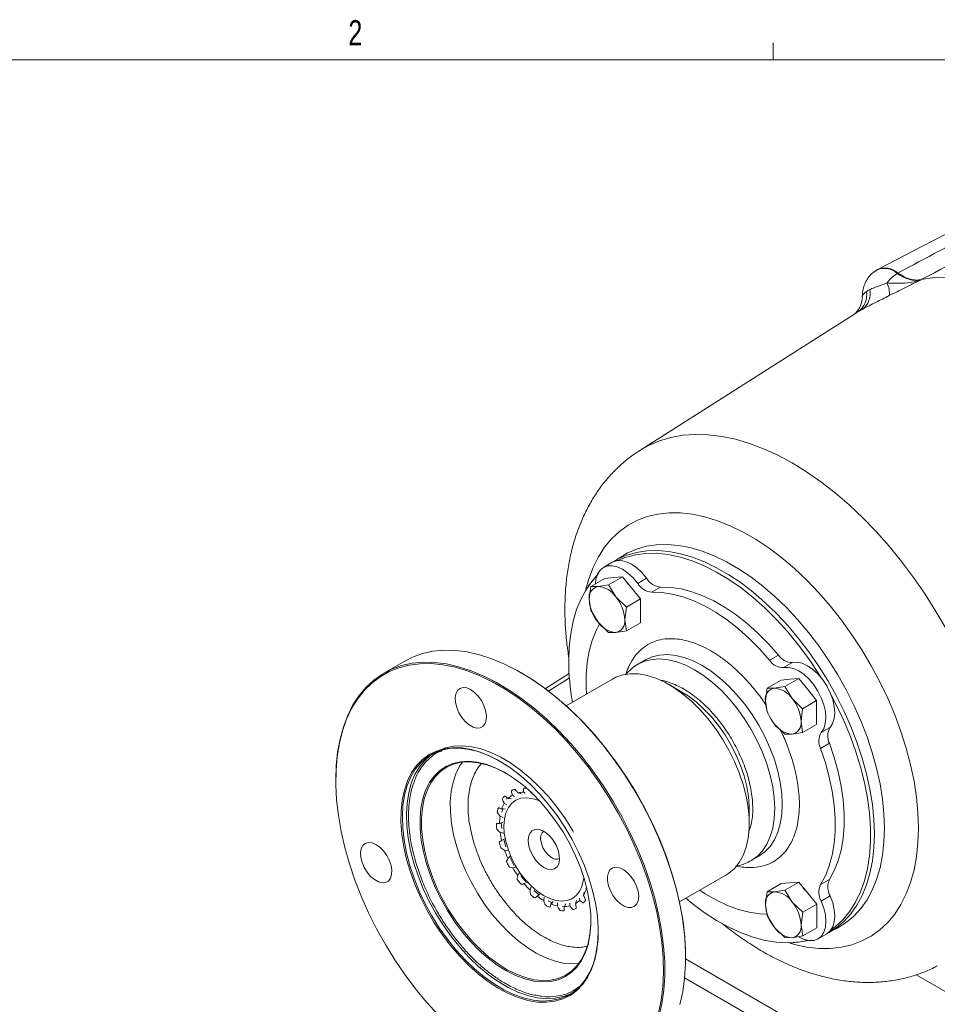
# Model space of a CAD drawing. Header units: inches. Extents: x 0.3 to 33.9, y 0.2 to 21.7.
# Tile 18 of 19: x 25.7 to 30.2, y 16.7 to 21.6. Entities that reach past the tile are written whole.
import ezdxf

# ---------------------------------------------------------------- set-up
doc = ezdxf.new("R2010")
doc.units = ezdxf.units.IN
doc.header["$MEASUREMENT"] = 0
doc.layers.add('SLD-0', color=7, linetype='Continuous', lineweight=15)
doc.styles.add('SLDTEXTSTYLE0', font='TXT', dxfattribs={"width": 0.75})

msp = doc.modelspace()

# ---------------------------------------------------------------- linework, layer by layer
at = {"color": 7, "linetype": 'Continuous', "lineweight": 15}
for p, q in [((30.7151, 20.7865), (29.917, 20.3702)), ((29.9126, 20.3676), (29.9095, 20.3657)), ((30.0172, 20.3523), (30.0141, 20.3504)), ((30.1306, 20.3178), (30.1336, 20.3197)), ((29.8118, 20.1556), (28.7358, 19.4715)), ((29.8105, 20.1545), (29.8119, 20.1554)), ((28.7961, 19.5099), (28.792, 19.5073)), ((28.65, 18.9474), (28.6074, 18.9203)), ((28.5998, 18.9166), (28.5556, 18.891)), ((28.5622, 18.8364), (28.4927, 18.7964)), ((28.6064, 18.8404), (28.5622, 18.8364)), ((28.6506, 18.8443), (28.5811, 18.8043)), ((28.6064, 18.8404), (28.6506, 18.8443)), ((28.6506, 18.8443), (28.6948, 18.7894)), ((28.7701, 18.837), (28.7259, 18.8115)), ((28.4848, 18.7329), (28.4927, 18.7964)), ((28.4927, 18.7964), (28.529, 18.7958)), ((28.529, 18.7958), (28.5811, 18.8043)), ((28.5811, 18.8043), (28.6174, 18.7447)), ((28.739, 18.7344), (28.6948, 18.7894)), ((28.8396, 18.7928), (28.7954, 18.7672)), ((28.4927, 18.6785), (28.4848, 18.7329)), ((28.6174, 18.7447), (28.6695, 18.6943)), ((28.6695, 18.6943), (28.739, 18.7344)), ((28.739, 18.6755), (28.739, 18.7344)), ((28.529, 18.619), (28.4927, 18.6785)), ((28.6695, 18.6943), (28.6616, 18.6308)), ((28.739, 18.6165), (28.739, 18.6755)), ((28.6616, 18.6308), (28.6695, 18.5764)), ((28.5811, 18.5685), (28.529, 18.619)), ((28.6695, 18.5764), (28.6174, 18.5679)), ((28.739, 18.6165), (28.6695, 18.5764)), ((28.6174, 18.5679), (28.5811, 18.5685)), ((28.7646, 18.4315), (28.7275, 18.41)), ((29.4249, 18.4551), (29.3807, 18.4296)), ((27.5696, 18.4258), (27.4664, 18.3662)), ((29.4943, 18.4192), (29.4501, 18.3937)), ((28.1507, 18.3665), (28.1472, 18.3685)), ((28.3851, 18.364), (28.2679, 18.289)), ((28.6005, 18.3368), (28.3709, 18.2042)), ((29.4372, 18.3317), (29.3677, 18.2916)), ((29.4814, 18.3357), (29.4372, 18.3317)), ((29.5256, 18.3396), (29.4561, 18.2995)), ((29.4814, 18.3357), (29.5256, 18.3396)), ((29.5256, 18.3396), (29.5698, 18.2846)), ((28.9454, 18.2721), (28.8818, 18.3089)), ((29.3598, 18.2281), (29.3677, 18.2916)), ((29.3677, 18.2916), (29.404, 18.291)), ((29.404, 18.291), (29.4561, 18.2995)), ((29.4561, 18.2995), (29.4924, 18.24)), ((29.614, 18.2296), (29.5698, 18.2846)), ((29.4924, 18.24), (29.5445, 18.1896)), ((29.3677, 18.1738), (29.3598, 18.2281)), ((29.5445, 18.1896), (29.5366, 18.1261)), ((29.5445, 18.1896), (29.614, 18.2296)), ((29.614, 18.1707), (29.614, 18.2296)), ((29.614, 18.1118), (29.614, 18.1707)), ((29.4561, 18.0638), (29.404, 18.1142)), ((29.5366, 18.1261), (29.5445, 18.0717)), ((29.614, 18.1118), (29.5445, 18.0717)), ((29.681, 18.096), (29.6368, 18.0705)), ((29.4924, 18.0632), (29.4561, 18.0638)), ((29.5445, 18.0717), (29.4924, 18.0632)), ((29.6775, 18.0179), (29.6333, 17.9924)), ((27.2271, 17.8374), (27.2271, 17.8333)), ((28.0793, 17.7471), (28.0753, 17.741)), ((28.1041, 17.7602), (28.114, 17.7531)), ((28.1183, 17.7823), (28.1157, 17.7809)), ((28.1316, 17.7714), (28.1475, 17.767)), ((28.1597, 17.775), (28.1668, 17.7693)), ((28.0638, 17.719), (28.0763, 17.7117)), ((28.0826, 17.7436), (28.0996, 17.742)), ((28.0426, 17.6555), (28.0574, 17.649)), ((28.0511, 17.6911), (28.0678, 17.6929)), ((29.2795, 17.62), (29.2795, 17.6935)), ((28.04, 17.619), (28.0556, 17.6245)), ((28.0428, 17.5759), (28.0591, 17.5713)), ((28.0505, 17.5343), (28.0642, 17.5435)), ((28.0643, 17.4879), (28.0812, 17.4862)), ((28.0815, 17.4454), (28.0928, 17.4577)), ((29.2899, 17.4357), (29.327, 17.4572)), ((28.1216, 17.402), (28.1049, 17.4002)), ((28.13, 17.3609), (28.1385, 17.3756)), ((28.9334, 17.2299), (29.163, 17.3625)), ((28.1607, 17.3214), (28.1764, 17.3269)), ((28.1913, 17.2891), (28.1969, 17.3052)), ((29.4375, 17.3211), (29.3681, 17.281)), ((29.4817, 17.325), (29.4375, 17.3211)), ((29.5259, 17.329), (29.4565, 17.2889)), ((29.4817, 17.325), (29.5259, 17.329)), ((29.5259, 17.329), (29.5701, 17.274)), ((29.6335, 17.3163), (29.6777, 17.3419)), ((28.2098, 17.2875), (28.236, 17.265)), ((28.2263, 17.2591), (28.2405, 17.2685)), ((28.4566, 17.2626), (28.4596, 17.2789)), ((28.4693, 17.2905), (28.4681, 17.2976)), ((29.3602, 17.2175), (29.3681, 17.281)), ((29.3681, 17.281), (29.4044, 17.2804)), ((29.4044, 17.2804), (29.4565, 17.2889)), ((29.4565, 17.2889), (29.4928, 17.2294)), ((29.6143, 17.219), (29.5701, 17.274)), ((29.6813, 17.2596), (29.6371, 17.2341)), ((28.2592, 17.2371), (28.2622, 17.2534)), ((28.2806, 17.2348), (28.3022, 17.2239)), ((28.2952, 17.2196), (28.3065, 17.2318)), ((28.3273, 17.2099), (28.3281, 17.2253)), ((28.3511, 17.2082), (28.3631, 17.2064)), ((28.3607, 17.2066), (28.3692, 17.2212)), ((28.3888, 17.2102), (28.3881, 17.2237)), ((28.4163, 17.2214), (28.4219, 17.2374)), ((28.4378, 17.238), (28.4363, 17.2486)), ((29.3681, 17.1631), (29.3602, 17.2175)), ((29.4928, 17.2294), (29.5448, 17.179)), ((29.5448, 17.179), (29.6143, 17.219)), ((29.6143, 17.1601), (29.6143, 17.219)), ((29.4044, 17.1036), (29.3681, 17.1631)), ((29.5448, 17.179), (29.5369, 17.1155)), ((29.6143, 17.1012), (29.6143, 17.1601)), ((29.5369, 17.1155), (29.5448, 17.0611)), ((29.4565, 17.0532), (29.4044, 17.1036)), ((29.5448, 17.0611), (29.4928, 17.0526)), ((29.6143, 17.1012), (29.5448, 17.0611)), ((29.6209, 17.0466), (29.6651, 17.0721)), ((29.672, 17.0768), (29.7165, 17.0999)), ((29.7165, 17.0999), (29.7146, 17.099)), ((29.4928, 17.0526), (29.4565, 17.0532)), ((28.9638, 16.954), (28.9638, 16.9581))]:
    msp.add_line(p, q, dxfattribs=at)
at = {"color": 8, "linetype": 'Continuous', "lineweight": 15}
for p, q in [((29.8119, 20.1554), (29.8174, 20.1591)), ((28.7933, 19.508), (28.7917, 19.5071)), ((28.2838, 18.277), (28.3866, 18.3427)), ((30.054, 16.3182), (28.9638, 16.9476)), ((30.1087, 16.8688), (30.3577, 16.725)), ((28.9589, 16.8538), (30.0127, 16.2454))]:
    msp.add_line(p, q, dxfattribs=at)
at = {"color": 7, "linetype": 'Continuous', "lineweight": 15, "flags": 128}
for points in [[(30.1336, 20.3197), (30.1985, 20.3296), (30.266, 20.3325), (30.336, 20.3285), (30.408, 20.3174), (30.4817, 20.2995), (30.5567, 20.2748), (30.6326, 20.2434), (30.7091, 20.2055), (30.7858, 20.1612), (30.8623, 20.1108), (30.9383, 20.0545), (31.0133, 19.9927), (31.0869, 19.9255), (31.1589, 19.8534), (31.2289, 19.7767), (31.2964, 19.6957), (31.3613, 19.611)], [(28.5998, 18.9166), (28.6202, 18.9241), (28.6435, 18.925), (28.6689, 18.9192), (28.6952, 18.9069), (28.7216, 18.8886), (28.7468, 18.865), (28.7701, 18.837)], [(29.6366, 18.3433), (29.6231, 18.3649), (29.5753, 18.4365), (29.5245, 18.5052), (29.4712, 18.5704), (29.4156, 18.6318), (29.3581, 18.689), (29.2991, 18.7416), (29.2391, 18.7891), (29.1783, 18.8314), (29.1171, 18.8681), (29.0561, 18.899), (28.9956, 18.9239), (28.9361, 18.9426), (28.8778, 18.955), (28.8212, 18.961), (28.7667, 18.9605), (28.7146, 18.9537), (28.6653, 18.9404), (28.6279, 18.9252)], [(28.5163, 18.81), (28.5187, 18.8324), (28.5263, 18.8573), (28.5388, 18.8771), (28.5555, 18.891), (28.576, 18.8986), (28.5993, 18.8995), (28.6247, 18.8937), (28.651, 18.8814), (28.6774, 18.8631), (28.7026, 18.8394), (28.7259, 18.8115)], [(28.5233, 18.8497), (28.5022, 18.8259), (28.4712, 18.7829), (28.4447, 18.7346), (28.4228, 18.6814), (28.4056, 18.6236), (28.3932, 18.5617), (28.3857, 18.4959), (28.3832, 18.4268)], [(28.8396, 18.7928), (28.8895, 18.7917), (28.9414, 18.7842), (28.9948, 18.7704), (29.0493, 18.7503), (29.1045, 18.7242), (29.1599, 18.6922), (29.2151, 18.6547), (29.2696, 18.6118), (29.323, 18.564), (29.3749, 18.5116), (29.4249, 18.4551)], [(28.7954, 18.7672), (28.8453, 18.7662), (28.8972, 18.7587), (28.9506, 18.7448), (29.0051, 18.7248), (29.0603, 18.6987), (29.1157, 18.6667), (29.1709, 18.6292), (29.2254, 18.5863), (29.2788, 18.5385), (29.3307, 18.4861), (29.3807, 18.4296)], [(28.4719, 18.2625), (28.4701, 18.2934), (28.4701, 18.3574), (28.4751, 18.4182), (28.4849, 18.4755), (28.4996, 18.5287), (28.519, 18.5774), (28.5369, 18.6114)], [(28.9347, 16.7215), (28.9491, 16.7844), (28.9586, 16.8512), (28.9633, 16.9214), (28.963, 16.9947), (28.9579, 17.0706), (28.9478, 17.1486), (28.933, 17.2283), (28.9134, 17.3091), (28.8892, 17.3907), (28.8606, 17.4725), (28.8276, 17.554), (28.7906, 17.6347), (28.7497, 17.7141), (28.7052, 17.7918), (28.6573, 17.8674), (28.6063, 17.9402), (28.5526, 18.01), (28.4965, 18.0762), (28.4382, 18.1386), (28.3782, 18.1966), (28.3168, 18.25), (28.2544, 18.2985), (28.1913, 18.3416), (28.128, 18.3793), (28.0648, 18.4113), (28.0021, 18.4373), (27.9402, 18.4573), (27.8796, 18.471), (27.8206, 18.4784), (27.7636, 18.4795), (27.7089, 18.4743), (27.6568, 18.4628), (27.6076, 18.445), (27.5696, 18.4258)], [(28.8315, 16.6619), (28.8458, 16.7248), (28.8554, 16.7916), (28.86, 16.8618), (28.8598, 16.9351), (28.8546, 17.011), (28.8446, 17.089), (28.8297, 17.1687), (28.8102, 17.2495), (28.786, 17.3311), (28.7573, 17.4129), (28.7244, 17.4944), (28.6874, 17.5751), (28.6465, 17.6545), (28.6019, 17.7322), (28.5541, 17.8078), (28.5031, 17.8806), (28.4494, 17.9504), (28.3932, 18.0166), (28.335, 18.079), (28.275, 18.137), (28.2136, 18.1904), (28.1512, 18.2389), (28.0881, 18.2821), (28.0248, 18.3197), (27.9616, 18.3517), (27.8988, 18.3777), (27.837, 18.3977), (27.7764, 18.4114), (27.7174, 18.4188), (27.6604, 18.4199), (27.6056, 18.4147), (27.5535, 18.4032), (27.5044, 18.3854), (27.4585, 18.3615), (27.4161, 18.3316), (27.3775, 18.2959), (27.3429, 18.2546), (27.3125, 18.208), (27.2866, 18.1563), (27.2651, 18.0998), (27.2484, 18.039), (27.2364, 17.974), (27.2293, 17.9055), (27.2271, 17.8374)], [(28.8286, 16.6782), (28.8417, 16.7418), (28.8499, 16.8092), (28.8534, 16.88), (28.8519, 16.9536), (28.8455, 17.0297), (28.8343, 17.1079), (28.8184, 17.1875), (28.7977, 17.2683), (28.7725, 17.3496), (28.7429, 17.431), (28.7091, 17.5119), (28.6712, 17.592), (28.6296, 17.6708), (28.5844, 17.7476), (28.5359, 17.8222), (28.4845, 17.894), (28.4303, 17.9626), (28.3739, 18.0277), (28.3154, 18.0887), (28.2553, 18.1454), (28.1938, 18.1973), (28.1315, 18.2443), (28.0686, 18.2859), (28.0056, 18.3221), (27.9427, 18.3524), (27.8804, 18.3768), (27.8191, 18.3951), (27.7592, 18.4073), (27.7009, 18.4131), (27.6446, 18.4126), (27.5908, 18.4059), (27.5396, 18.3928), (27.4915, 18.3736), (27.4466, 18.3483), (27.4053, 18.317), (27.3679, 18.2801), (27.3345, 18.2376), (27.3053, 18.1899), (27.2805, 18.1372), (27.2604, 18.0799), (27.2449, 18.0182), (27.2342, 17.9526), (27.2283, 17.8835), (27.2273, 17.8112), (27.2313, 17.7363), (27.24, 17.6591), (27.2536, 17.5802), (27.272, 17.4999), (27.2949, 17.4188), (27.3223, 17.3374), (27.3541, 17.2562), (27.3899, 17.1756), (27.4297, 17.0961), (27.4732, 17.0182), (27.5201, 16.9425), (27.5701, 16.8692), (27.6229, 16.799), (27.6782, 16.7321), (27.7357, 16.669)], [(29.4501, 18.3937), (29.4734, 18.3948), (29.4987, 18.3893), (29.525, 18.3772), (29.5514, 18.3591), (29.5767, 18.3357), (29.6001, 18.3079), (29.6205, 18.2767), (29.6373, 18.2434), (29.6498, 18.2092), (29.6574, 18.1755), (29.6599, 18.1437), (29.6572, 18.1148), (29.6494, 18.0901), (29.6368, 18.0705)], [(29.4943, 18.4192), (29.5176, 18.4203), (29.5429, 18.4148), (29.5692, 18.4027), (29.5956, 18.3846), (29.6209, 18.3612), (29.6443, 18.3334), (29.6647, 18.3022), (29.6815, 18.2689), (29.694, 18.2347), (29.7016, 18.201), (29.7041, 18.1692), (29.7014, 18.1403), (29.6936, 18.1156), (29.681, 18.096)], [(28.1507, 18.3665), (28.2104, 18.3295), (28.2731, 18.2851), (28.335, 18.2356), (28.3958, 18.1813), (28.4552, 18.1224), (28.5127, 18.0593), (28.568, 17.9924), (28.6208, 17.9222), (28.6708, 17.8489), (28.7177, 17.7731), (28.7612, 17.6953), (28.8009, 17.6158), (28.8368, 17.5352), (28.8686, 17.454), (28.896, 17.3726), (28.9189, 17.2915), (28.9373, 17.2112), (28.9509, 17.1323), (28.9596, 17.0551), (28.9635, 16.9801), (28.9638, 16.9581)], [(29.163, 17.3625), (29.1781, 17.3722), (29.2059, 17.3963), (29.2297, 17.4262), (29.2491, 17.4614), (29.2638, 17.5015), (29.2738, 17.5459), (29.2788, 17.5942), (29.2789, 17.6457), (29.2739, 17.6997), (29.264, 17.7557), (29.2494, 17.8128), (29.23, 17.8704), (29.2063, 17.9277), (29.1786, 17.984), (29.1471, 18.0387), (29.1122, 18.0909), (29.0745, 18.1402), (29.0343, 18.1857), (28.9922, 18.2271), (28.9487, 18.2637), (28.9044, 18.2951), (28.8598, 18.3209), (28.8155, 18.3408), (28.772, 18.3544), (28.7299, 18.3618), (28.6897, 18.3627), (28.6519, 18.3571), (28.617, 18.3452), (28.6005, 18.3368)], [(27.9272, 18.0936), (27.9084, 18.0986), (27.8889, 18.1095), (27.87, 18.1257), (27.8528, 18.1462), (27.8383, 18.1697), (27.8277, 18.1947), (27.8214, 18.2196), (27.8198, 18.243), (27.8232, 18.2632), (27.8313, 18.2791), (27.8435, 18.2896), (27.8591, 18.2941), (27.8771, 18.2923), (27.8964, 18.2843), (27.9158, 18.2706), (27.934, 18.2521), (27.9499, 18.2299), (27.9626, 18.2055), (27.9711, 18.1803), (27.9751, 18.156), (27.9741, 18.1341), (27.9684, 18.1159), (27.9582, 18.1026), (27.9442, 18.095), (27.9272, 18.0936)], [(29.2795, 17.6935), (29.2794, 17.7049), (29.2757, 17.7534), (29.2673, 17.8038), (29.2542, 17.8554), (29.2365, 17.9075), (29.2147, 17.9593), (29.1889, 18.01), (29.1595, 18.0589), (29.127, 18.1053), (29.0919, 18.1485), (29.0547, 18.1879), (29.0158, 18.2228), (28.9759, 18.2529), (28.9454, 18.2721)], [(29.6867, 17.0922), (29.7085, 17.1086), (29.7457, 17.1433), (29.7787, 17.1836), (29.8074, 17.2293), (29.8317, 17.2801), (29.8513, 17.3356), (29.8661, 17.3955), (29.876, 17.4594), (29.881, 17.5269), (29.881, 17.5975), (29.876, 17.6707), (29.8661, 17.7461), (29.8513, 17.8231), (29.8317, 17.9012), (29.8074, 17.98), (29.7787, 18.0589), (29.7457, 18.1374), (29.7085, 18.2149), (29.6863, 18.2572)], [(27.8532, 17.9946), (27.9, 17.9868), (27.9482, 17.9726), (27.9974, 17.9521), (28.0469, 17.9256), (28.0965, 17.8934), (28.1454, 17.8557), (28.1933, 17.8129), (28.2396, 17.7656), (28.2838, 17.7141), (28.3256, 17.659), (28.3644, 17.6009), (28.3999, 17.5404), (28.4317, 17.478), (28.4595, 17.4145), (28.483, 17.3505), (28.5019, 17.2866), (28.5161, 17.2235), (28.5255, 17.1618), (28.5298, 17.1022), (28.5291, 17.0453), (28.5234, 16.9917), (28.5128, 16.9419), (28.4973, 16.8964), (28.4771, 16.8557), (28.4524, 16.8202), (28.4235, 16.7903), (28.3907, 16.7663), (28.3543, 16.7484), (28.3146, 16.7369), (28.2722, 16.7317), (28.2273, 16.7331), (28.1806, 16.7409), (28.1324, 16.7551), (28.0832, 16.7756), (28.0336, 16.8021), (27.9841, 16.8343), (27.9352, 16.872), (27.8873, 16.9148), (27.841, 16.9621), (27.7968, 17.0136), (27.755, 17.0687), (27.7162, 17.1268), (27.6807, 17.1873), (27.6489, 17.2497), (27.6211, 17.3132), (27.5976, 17.3772), (27.5787, 17.4411), (27.5645, 17.5042), (27.5551, 17.5659), (27.5508, 17.6255), (27.5515, 17.6824), (27.5571, 17.736), (27.5678, 17.7858), (27.5833, 17.8313), (27.6035, 17.872), (27.6281, 17.9075), (27.657, 17.9374), (27.6899, 17.9614), (27.7263, 17.9793), (27.7659, 17.9908), (27.8084, 17.996), (27.8532, 17.9946)], [(27.5944, 17.4109), (27.5779, 17.474), (27.5662, 17.5361), (27.5594, 17.5963), (27.5576, 17.6542), (27.5607, 17.7092), (27.5688, 17.7606), (27.5818, 17.808), (27.5996, 17.8508), (27.6219, 17.8887), (27.6485, 17.9212), (27.6792, 17.9479), (27.7136, 17.9688), (27.7514, 17.9834), (27.7922, 17.9917), (27.8356, 17.9936), (27.8811, 17.989), (27.9283, 17.9781), (27.9767, 17.9608), (28.0258, 17.9375), (28.0439, 17.9274)], [(27.7201, 17.9731), (27.7337, 17.9804), (27.7715, 17.995), (27.8124, 18.0033), (27.8558, 18.0052), (27.9013, 18.0007), (27.9485, 17.9897), (27.9969, 17.9725), (28.0459, 17.9491), (28.0952, 17.9199), (28.1441, 17.8851), (28.1923, 17.8452), (28.239, 17.8004), (28.2841, 17.7513), (28.3268, 17.6983), (28.3668, 17.6421), (28.4038, 17.5831), (28.4078, 17.5761)], [(29.6333, 17.9924), (29.6573, 17.9208), (29.6767, 17.8497), (29.6915, 17.7795), (29.7013, 17.7109), (29.7063, 17.6443), (29.7063, 17.5803), (29.7014, 17.5194), (29.6916, 17.4621), (29.6769, 17.4089), (29.6575, 17.3602), (29.6335, 17.3163)], [(29.6775, 18.0179), (29.7015, 17.9464), (29.7209, 17.8752), (29.7356, 17.805), (29.7455, 17.7364), (29.7505, 17.6698), (29.7505, 17.6058), (29.7456, 17.5449), (29.7357, 17.4876), (29.7211, 17.4344), (29.7016, 17.3857), (29.6777, 17.3419)], [(27.6145, 17.4226), (27.598, 17.4857), (27.5863, 17.5477), (27.5795, 17.608), (27.5777, 17.6659), (27.5809, 17.7208), (27.589, 17.7722), (27.602, 17.8196), (27.6197, 17.8624), (27.642, 17.9003), (27.6686, 17.9328), (27.6993, 17.9596), (27.7102, 17.9671)], [(28.4614, 17.3413), (28.4766, 17.2825), (28.4871, 17.2248), (28.4926, 17.1689), (28.4932, 17.1155), (28.4888, 17.0653), (28.4795, 17.0187), (28.4654, 16.9764), (28.4466, 16.9388), (28.4234, 16.9064), (28.3961, 16.8795), (28.3649, 16.8585), (28.3303, 16.8437), (28.2926, 16.8351), (28.2523, 16.8329), (28.2098, 16.8372), (28.1657, 16.8478), (28.1205, 16.8647), (28.0746, 16.8876), (28.0287, 16.9163), (27.9833, 16.9504), (27.9389, 16.9896), (27.896, 17.0334), (27.8552, 17.0812), (27.8168, 17.1326), (27.7814, 17.1868), (27.7494, 17.2434), (27.7212, 17.3015), (27.697, 17.3606), (27.6772, 17.4199), (27.6619, 17.4787), (27.6515, 17.5364), (27.646, 17.5923), (27.6454, 17.6456), (27.6498, 17.6959), (27.6591, 17.7425), (27.6732, 17.7848), (27.692, 17.8224), (27.7151, 17.8548), (27.7425, 17.8817), (27.7736, 17.9026), (27.8083, 17.9175), (27.846, 17.9261), (27.8863, 17.9282), (27.9287, 17.924), (27.9728, 17.9134), (28.0181, 17.8965), (28.0639, 17.8736), (28.1098, 17.8449), (28.1552, 17.8107), (28.1997, 17.7715), (28.2425, 17.7278), (28.2834, 17.6799), (28.3217, 17.6286), (28.3571, 17.5743), (28.3891, 17.5178), (28.4174, 17.4597), (28.4416, 17.4006), (28.4614, 17.3413)], [(27.684, 17.4216), (27.6689, 17.4799), (27.6585, 17.5371), (27.653, 17.5925), (27.6525, 17.6455), (27.6568, 17.6953), (27.666, 17.7415), (27.68, 17.7835), (27.6986, 17.8208), (27.7216, 17.8529), (27.7487, 17.8795), (27.7796, 17.9003), (27.814, 17.9151), (27.8514, 17.9236), (27.8913, 17.9257), (27.9334, 17.9215), (27.9772, 17.911), (28.022, 17.8942), (28.0675, 17.8715), (28.0729, 17.8684)], [(28.2394, 17.7312), (28.2314, 17.7347), (28.2009, 17.7442), (28.172, 17.7475), (28.1452, 17.7445), (28.1212, 17.7353), (28.1007, 17.72), (28.0841, 17.6991), (28.0718, 17.6731), (28.0641, 17.6425), (28.0613, 17.6082), (28.0634, 17.5711), (28.0704, 17.5319), (28.082, 17.4918), (28.098, 17.4516), (28.118, 17.4124), (28.1415, 17.3751), (28.1679, 17.3407), (28.1966, 17.31), (28.2268, 17.2837), (28.2579, 17.2625)], [(28.0557, 17.6936), (28.053, 17.6813), (28.0521, 17.6762)], [(28.0488, 17.6238), (28.0498, 17.6063), (28.051, 17.5942)], [(28.2593, 17.4015), (28.2787, 17.3929), (28.2969, 17.3904), (28.3128, 17.3943), (28.3254, 17.4042), (28.3339, 17.4195), (28.3378, 17.4393), (28.3368, 17.4624), (28.331, 17.4873), (28.3207, 17.5123), (28.3066, 17.536), (28.2897, 17.5569), (28.2708, 17.5736), (28.2513, 17.5851), (28.2324, 17.5907), (28.2152, 17.59), (28.2008, 17.5831), (28.1902, 17.5704), (28.184, 17.5527), (28.1825, 17.531), (28.186, 17.5069), (28.1941, 17.4817), (28.2063, 17.4572), (28.2219, 17.4347), (28.24, 17.4157), (28.2593, 17.4015)], [(28.2602, 17.581), (28.2517, 17.5733), (28.2455, 17.5593), (28.2441, 17.5411), (28.2476, 17.5205), (28.2557, 17.4993), (28.2676, 17.4793), (28.2823, 17.4624), (28.2986, 17.4499)], [(27.4573, 17.3251), (27.4385, 17.33), (27.419, 17.3409), (27.4001, 17.3572), (27.3828, 17.3776), (27.3684, 17.4011), (27.3577, 17.4261), (27.3514, 17.4511), (27.3499, 17.4744), (27.3533, 17.4946), (27.3613, 17.5105), (27.3735, 17.521), (27.3891, 17.5255), (27.4072, 17.5237), (27.4265, 17.5157), (27.4458, 17.502), (27.4641, 17.4835), (27.48, 17.4614), (27.4927, 17.4369), (27.5012, 17.4118), (27.5052, 17.3874), (27.5042, 17.3655), (27.4985, 17.3473), (27.4883, 17.334), (27.4743, 17.3264), (27.4573, 17.3251)], [(28.0609, 17.5406), (28.0659, 17.5224), (28.072, 17.5031)], [(28.5301, 17.0851), (28.5301, 17.0776), (28.5269, 17.0226), (28.5188, 16.9712), (28.5058, 16.9238), (28.4881, 16.881), (28.4658, 16.8431), (28.4392, 16.8106), (28.4085, 16.7838), (28.3741, 16.763), (28.3363, 16.7484), (28.2954, 16.7401), (28.2521, 16.7382), (28.2065, 16.7428), (28.1593, 16.7537), (28.1109, 16.7709), (28.0619, 16.7943), (28.0126, 16.8235), (27.9637, 16.8583), (27.9156, 16.8983), (27.8688, 16.943), (27.8238, 16.9922), (27.781, 17.0451), (27.741, 17.1014), (27.704, 17.1603), (27.6706, 17.2214), (27.6409, 17.2839), (27.6155, 17.3473), (27.5944, 17.4109)], [(28.3976, 16.7763), (28.3942, 16.7746), (28.3564, 16.76), (28.3156, 16.7517), (28.2722, 16.7498), (28.2267, 16.7544), (28.1795, 16.7653), (28.1311, 16.7826), (28.082, 16.8059), (28.0328, 16.8351), (27.9838, 16.8699), (27.9357, 16.9099), (27.8889, 16.9547), (27.8439, 17.0038), (27.8012, 17.0567), (27.7611, 17.113), (27.7242, 17.172), (27.6907, 17.233), (27.6611, 17.2956), (27.6356, 17.359), (27.6145, 17.4226)], [(28.4935, 17.1397), (28.4932, 17.1198), (28.4888, 17.0699), (28.4796, 17.0237), (28.4656, 16.9818), (28.447, 16.9445), (28.424, 16.9123), (28.3969, 16.8857), (28.366, 16.8649), (28.3316, 16.8502), (28.2943, 16.8417), (28.2543, 16.8395), (28.2122, 16.8438), (28.1684, 16.8543), (28.1236, 16.871), (28.0781, 16.8938), (28.0326, 16.9222), (27.9876, 16.9561), (27.9435, 16.9949), (27.901, 17.0383), (27.8605, 17.0858), (27.8225, 17.1367), (27.7874, 17.1905), (27.7556, 17.2466), (27.7276, 17.3042), (27.7036, 17.3628), (27.684, 17.4216)], [(28.0943, 17.4483), (28.1, 17.4366), (28.1132, 17.4118)], [(28.5811, 17.3097), (28.576, 17.3343), (28.5757, 17.357), (28.5802, 17.3763), (28.5894, 17.3909), (28.6025, 17.3999), (28.6188, 17.4029), (28.6373, 17.3995), (28.6567, 17.39), (28.6759, 17.375), (28.6937, 17.3555), (28.7089, 17.3326), (28.7206, 17.3079), (28.728, 17.2828), (28.7307, 17.2589), (28.7286, 17.2378), (28.7217, 17.2207), (28.7105, 17.2088), (28.6956, 17.2027), (28.6781, 17.203), (28.659, 17.2094), (28.6395, 17.2218), (28.6209, 17.2392), (28.6043, 17.2605), (28.5907, 17.2845), (28.5811, 17.3097)], [(28.1456, 17.3611), (28.149, 17.3563), (28.1704, 17.3291)], [(28.2579, 17.2625), (28.289, 17.2469), (28.3195, 17.2374), (28.3484, 17.2341), (28.3752, 17.2371), (28.3992, 17.2463), (28.4197, 17.2616), (28.4363, 17.2825), (28.4486, 17.3085), (28.4563, 17.3391), (28.458, 17.3526)], [(29.3673, 17.17), (29.3312, 17.1715), (29.2793, 17.179), (29.2259, 17.1928), (29.1714, 17.2128), (29.1162, 17.2389), (29.0608, 17.2709), (29.0343, 17.2882)], [(29.6813, 17.2596), (29.6939, 17.2254), (29.7017, 17.1917), (29.7044, 17.1597), (29.7019, 17.1308), (29.6943, 17.1059), (29.6819, 17.0861), (29.6651, 17.0721), (29.6651, 17.0721)], [(28.9647, 17.248), (28.9956, 17.2227), (29.0561, 17.1777), (29.1171, 17.1382), (29.1783, 17.1043), (29.2391, 17.0764), (29.2991, 17.0546), (29.3581, 17.0391), (29.4156, 17.0299), (29.4712, 17.0271), (29.5245, 17.0308), (29.5693, 17.0393)], [(29.6371, 17.2341), (29.6497, 17.1999), (29.6575, 17.1662), (29.6602, 17.1342), (29.6578, 17.1052), (29.6501, 17.0804), (29.6377, 17.0606), (29.6209, 17.0466), (29.6005, 17.039), (29.5771, 17.0381), (29.5518, 17.044), (29.5267, 17.0555)]]:
    msp.add_lwpolyline(points, dxfattribs=at)
at = {"color": 8, "linetype": 'Continuous', "lineweight": 15, "flags": 128}
for points in [[(30.2566, 18.5852), (30.2062, 18.6726), (30.1524, 18.7578), (30.0955, 18.8404), (30.0359, 18.9201), (29.9737, 18.9964), (29.9092, 19.069), (29.8428, 19.1375), (29.7748, 19.2017), (29.7055, 19.2613), (29.6351, 19.3159), (29.5642, 19.3653), (29.4928, 19.4093), (29.4215, 19.4476), (29.3505, 19.4802), (29.2802, 19.5068), (29.2109, 19.5273), (29.1428, 19.5416), (29.0764, 19.5497), (29.012, 19.5515), (28.9498, 19.5471), (28.8901, 19.5363), (28.8333, 19.5193), (28.7795, 19.4962), (28.7358, 19.4715)], [(30.1196, 17.5967), (30.1171, 17.6722), (30.1097, 17.7501), (30.0975, 17.8299), (30.0805, 17.9112), (30.0588, 17.9935), (30.0326, 18.0763), (30.0019, 18.1591), (29.967, 18.2415), (29.9281, 18.3229), (29.8854, 18.4029), (29.8391, 18.481), (29.7896, 18.5567), (29.7371, 18.6297), (29.6819, 18.6994), (29.6244, 18.7655), (29.5648, 18.8276), (29.5036, 18.8853), (29.4411, 18.9383), (29.3777, 18.9862), (29.3137, 19.0289), (29.2495, 19.0659), (29.1855, 19.0972), (29.1221, 19.1225), (29.0596, 19.1417), (28.9984, 19.1546), (28.9388, 19.1613), (28.8813, 19.1616), (28.8261, 19.1556), (28.7736, 19.1433), (28.7241, 19.1247), (28.6778, 19.1), (28.6351, 19.0693), (28.5962, 19.0328), (28.5613, 18.9907), (28.5306, 18.9433), (28.5044, 18.8908), (28.4827, 18.8336), (28.4667, 18.7763)], [(29.6723, 17.0769), (29.7113, 17.1016), (29.7497, 17.1337), (29.7841, 17.1714), (29.8144, 17.2146), (29.8404, 17.2628), (29.8619, 17.3158), (29.8788, 17.3733), (29.8909, 17.4349), (29.8982, 17.5002), (29.9007, 17.5687), (29.8982, 17.6401), (29.8909, 17.7138), (29.8788, 17.7894), (29.8619, 17.8663), (29.8404, 17.9442), (29.8144, 18.0225), (29.7841, 18.1006), (29.7497, 18.1781), (29.7113, 18.2544), (29.6694, 18.3291), (29.624, 18.4018), (29.5755, 18.4718), (29.5243, 18.5388), (29.4706, 18.6023), (29.4148, 18.6619), (29.3573, 18.7173), (29.2985, 18.768), (29.2387, 18.8138), (29.1782, 18.8543), (29.1176, 18.8893), (29.0572, 18.9185), (28.9974, 18.9418), (28.9385, 18.9591), (28.881, 18.9701), (28.8252, 18.9749), (28.7716, 18.9733), (28.7203, 18.9655), (28.6719, 18.9514), (28.6265, 18.9312), (28.6076, 18.9204)], [(28.6513, 18.9482), (28.6738, 18.9613), (28.7193, 18.9815), (28.7679, 18.9956), (28.8192, 19.0035), (28.873, 19.005), (28.9289, 19.0003), (28.9865, 18.9892), (29.0455, 18.972), (29.1055, 18.9486), (29.166, 18.9193), (29.2268, 18.8842), (29.2874, 18.8436), (29.3473, 18.7977), (29.4063, 18.7469), (29.4639, 18.6914), (29.5198, 18.6316), (29.5736, 18.568), (29.625, 18.5008), (29.6736, 18.4307), (29.719, 18.3579), (29.7611, 18.283), (29.7995, 18.2065), (29.8341, 18.1288), (29.8644, 18.0505), (29.8905, 17.9721), (29.912, 17.894), (29.9289, 17.8169), (29.9411, 17.7411), (29.9484, 17.6673), (29.9509, 17.5958), (29.9484, 17.5271), (29.9411, 17.4616), (29.9289, 17.3999), (29.912, 17.3423), (29.8905, 17.2891), (29.8644, 17.2408), (29.8341, 17.1976), (29.7995, 17.1597), (29.7611, 17.1276), (29.719, 17.1013), (29.7165, 17.0999)], [(28.7273, 18.41), (28.7606, 18.4251), (28.7969, 18.4339), (28.836, 18.4363), (28.8772, 18.4323), (28.92, 18.4218), (28.964, 18.4051), (29.0085, 18.3823), (29.0531, 18.3537), (29.097, 18.3197), (29.1399, 18.2807), (29.1811, 18.2372), (29.2202, 18.1898), (29.2566, 18.139), (29.2898, 18.0855), (29.3196, 18.0299), (29.3454, 17.973), (29.367, 17.9155), (29.3841, 17.8581), (29.3964, 17.8014), (29.4039, 17.7463), (29.4064, 17.6935), (29.404, 17.6435), (29.3965, 17.597), (29.3842, 17.5546), (29.3671, 17.5169), (29.3455, 17.4842), (29.3198, 17.4571), (29.2904, 17.436)], [(29.3255, 17.4563), (29.3272, 17.4572), (29.3569, 17.4785), (29.3827, 17.5056), (29.4042, 17.5383), (29.4213, 17.576), (29.4336, 17.6184), (29.4411, 17.6649), (29.4436, 17.7149), (29.441, 17.7678), (29.4336, 17.8229), (29.4212, 17.8795), (29.4041, 17.9369), (29.3825, 17.9945), (29.3567, 18.0514), (29.327, 18.1069), (29.2937, 18.1604), (29.2573, 18.2112), (29.2183, 18.2587), (29.177, 18.3022), (29.1342, 18.3411), (29.0902, 18.3751), (29.0457, 18.4037), (29.0011, 18.4265), (28.9572, 18.4433), (28.9143, 18.4537), (28.8731, 18.4578), (28.8341, 18.4554), (28.7977, 18.4465), (28.7645, 18.4314)], [(27.8272, 17.5042), (27.8121, 17.5626), (27.8017, 17.6198), (27.7962, 17.6752), (27.7956, 17.7281), (27.8, 17.778), (27.8092, 17.8242), (27.8232, 17.8661), (27.8418, 17.9034), (27.8557, 17.9241)], [(29.4829, 17.0249), (29.5036, 17.0192), (29.5648, 17.0062), (29.6244, 16.9996), (29.6819, 16.9993), (29.7371, 17.0053), (29.7896, 17.0176), (29.8391, 17.0362), (29.8854, 17.0609), (29.9281, 17.0916), (29.967, 17.1281), (30.0019, 17.1701), (30.0326, 17.2176), (30.0588, 17.27), (30.0805, 17.3273), (30.0975, 17.3889), (30.1097, 17.4547), (30.1171, 17.524), (30.1196, 17.5967)], [(28.4331, 16.9238), (28.3975, 16.9222), (28.3554, 16.9264), (28.3116, 16.937), (28.2668, 16.9537), (28.2213, 16.9764), (28.1758, 17.0049), (28.1308, 17.0387), (28.0867, 17.0776), (28.0442, 17.121), (28.0037, 17.1684), (27.9656, 17.2194), (27.9306, 17.2732), (27.8988, 17.3292), (27.8708, 17.3869), (27.8468, 17.4454), (27.8272, 17.5042)]]:
    msp.add_lwpolyline(points, dxfattribs=at)
at = {"color": 8, "linetype": 'Continuous', "lineweight": 15}
msp.add_arc((29.9506, 20.2813), 0.0939, 47.4117, 115.9429, dxfattribs=at)
at = {"color": 7, "linetype": 'Continuous', "lineweight": 15}
for centre, radius, start, end in [((29.9536, 20.2832), 0.0939, 47.4207, 115.9311), ((30.1204, 20.1847), 0.1969, 122.6679, 143.0844), ((29.8644, 20.2518), 0.111, 354.0894, 27.4022), ((29.7575, 20.2464), 0.1059, 304.4677, 8.1787), ((29.7812, 20.2519), 0.0991, 306.471, 11.0068), ((28.8495, 18.885), 0.0928, 211.1787, 263.878), ((28.5391, 18.7417), 0.055, 100.5468, 189.2519), ((28.5222, 18.6819), 0.1141, 33.4349, 86.5705), ((28.5515, 18.6749), 0.1834, 38.6069, 48.6028), ((28.5523, 18.6757), 0.1823, 38.577, 48.6325), ((28.8053, 18.8595), 0.0928, 211.1787, 263.878), ((28.6765, 18.7417), 0.1919, 182.6393, 219.7721), ((28.47, 18.622), 0.1919, 2.6393, 39.7721), ((28.6074, 18.622), 0.055, 280.5468, 9.2519), ((28.6243, 18.6818), 0.1141, 213.4349, 266.5705), ((29.4477, 18.474), 0.0804, 213.5275, 271.7646), ((29.4919, 18.4995), 0.0804, 213.5275, 271.7646), ((29.5571, 18.4327), 1.1739, 180.2859, 190.3257), ((29.4141, 18.237), 0.055, 100.5468, 189.2519), ((29.3972, 18.1771), 0.1141, 33.4349, 86.5705), ((29.345, 18.1172), 0.1919, 2.6393, 39.7721), ((29.5515, 18.237), 0.1919, 182.6393, 219.7721), ((29.4993, 18.1771), 0.1141, 213.4349, 266.5705), ((29.4824, 18.1172), 0.055, 280.5468, 9.2519), ((29.7495, 18.0538), 0.0805, 148.3046, 206.4881), ((29.7053, 18.0283), 0.0805, 148.3046, 206.4881), ((28.1576, 17.6687), 0.106, 120.3253, 135.0323), ((28.1611, 17.6534), 0.1216, 90.6362, 104.0557), ((28.1559, 17.593), 0.1825, 75.5097, 78.2483), ((28.1956, 17.6424), 0.1525, 149.8219, 161.3579), ((28.2994, 17.6187), 0.2593, 171.8456, 179.9411), ((28.4377, 17.6274), 0.3982, 187.4389, 193.5196), ((28.5445, 17.6579), 0.5094, 199.4974, 204.6571), ((28.322, 17.4808), 0.0387, 232.884, 294.9234), ((28.5683, 17.6686), 0.5355, 210.0763, 215.0673), ((28.5113, 17.6225), 0.4621, 220.6642, 226.1706), ((29.7184, 17.2788), 0.0929, 156.182, 208.8367), ((29.7626, 17.3044), 0.0929, 156.182, 208.8367), ((28.4253, 17.5209), 0.3288, 232.7537, 239.664), ((28.3248, 17.3392), 0.1525, 329.8219, 341.3579), ((29.4144, 17.2264), 0.055, 100.5468, 189.2519), ((29.3975, 17.1665), 0.1141, 33.4349, 86.5705), ((29.427, 17.1598), 0.1831, 38.6029, 48.7814), ((29.4278, 17.1605), 0.182, 38.5723, 48.8117), ((28.3687, 17.4054), 0.1998, 248.4231, 258.0569), ((28.3593, 17.3282), 0.1216, 270.6362, 284.0557), ((28.3628, 17.3129), 0.106, 300.3253, 315.0323), ((29.5518, 17.2264), 0.1919, 182.6393, 219.7721), ((29.3453, 17.1066), 0.1919, 2.6393, 39.7721), ((29.4827, 17.1066), 0.055, 280.5468, 9.2519), ((29.4996, 17.1665), 0.1141, 213.4349, 266.5705)]:
    msp.add_arc(centre, radius, start, end, dxfattribs=at)
msp.add_ellipse((28.361, 18.1368), major_axis=(0.1172, 0.0027), ratio=0.592198, start_param=1.445834, end_param=1.490511, dxfattribs=at)
for points, knots in [([(30.7974, 20.77), (30.6751, 20.7044), (30.4152, 20.5651), (30.155, 20.426), (30.0172, 20.3523)], [0, 0, 0, 0, 0.4703254, 1, 1, 1, 1]), ([(30.1336, 20.3197), (30.3072, 20.4108), (30.5698, 20.5487), (30.8322, 20.6865), (30.9212, 20.7332)], [0, 0, 0, 0, 0.661168, 1, 1, 1, 1]), ([(29.9099, 20.3651), (29.9044, 20.3616), (29.8907, 20.353), (29.8733, 20.3341), (29.8579, 20.3106), (29.8475, 20.285), (29.8417, 20.2604), (29.8414, 20.2445), (29.8413, 20.2377)], [0, 0, 0, 0, 0.128729, 0.318374, 0.502095, 0.6831, 0.864835, 1, 1, 1, 1]), ([(30.1306, 20.3178), (30.1301, 20.3177), (30.1215, 20.3158), (30.1034, 20.3147), (30.075, 20.3196), (30.0448, 20.3309), (30.0244, 20.3439), (30.0141, 20.3504)], [0, 0, 0, 0, 0.014322, 0.253699, 0.500028, 0.74622, 1, 1, 1, 1]), ([(30.1336, 20.3197), (30.125, 20.3186), (30.1076, 20.3163), (30.0785, 20.3216), (30.048, 20.3329), (30.0276, 20.3458), (30.0172, 20.3523)], [0, 0, 0, 0, 0.246215, 0.500001, 0.746214, 1, 1, 1, 1]), ([(29.963, 20.3029), (29.9497, 20.2979), (29.9265, 20.2891), (29.8987, 20.2797), (29.8853, 20.2738), (29.8785, 20.2708)], [0, 0, 0, 0, 0.398876, 0.694912, 1, 1, 1, 1]), ([(30.1306, 20.3178), (30.1305, 20.3177), (30.1163, 20.3129), (30.0877, 20.3058), (30.0322, 20.2999), (29.9899, 20.3018), (29.963, 20.3029)], [0, 0, 0, 0, 0.00233, 0.278135, 0.541057, 1, 1, 1, 1]), ([(29.9748, 20.2404), (30.0004, 20.2532), (30.0389, 20.2725), (30.0908, 20.2983), (30.1172, 20.3112), (30.1305, 20.3177), (30.1306, 20.3178)], [0, 0, 0, 0, 0.493398, 0.745029, 0.997453, 1, 1, 1, 1]), ([(29.8401, 20.1722), (29.842, 20.1732), (29.8524, 20.1789), (29.8741, 20.1903), (29.9063, 20.2064), (29.9405, 20.2233), (29.9633, 20.2346), (29.9748, 20.2404)], [0, 0, 0, 0, 0.054789, 0.306864, 0.566571, 0.779999, 1, 1, 1, 1]), ([(29.8407, 20.2374), (29.8407, 20.2369), (29.8415, 20.229), (29.839, 20.2142), (29.8339, 20.1948), (29.8263, 20.1786), (29.8182, 20.1661), (29.8109, 20.1572), (29.8056, 20.1518), (29.8029, 20.1496), (29.803, 20.1496), (29.803, 20.1497)], [0, 0, 0, 0, 0.0115271, 0.1761594, 0.328379, 0.4671263, 0.5902652, 0.700032, 0.8067096, 0.9193836, 1, 1, 1, 1]), ([(28.7362, 19.4708), (28.7276, 19.4655), (28.7002, 19.4488), (28.6578, 19.415), (28.6092, 19.3702), (28.5647, 19.3204), (28.5243, 19.2664), (28.4881, 19.208), (28.4562, 19.1454), (28.4287, 19.0787), (28.4059, 19.0081), (28.3878, 18.9337), (28.3747, 18.8559), (28.3666, 18.7751), (28.3636, 18.6916), (28.3658, 18.606), (28.3722, 18.5224), (28.3804, 18.4669), (28.3842, 18.441)], [0, 0, 0, 0, 0.027867, 0.088123, 0.148452, 0.209132, 0.270426, 0.33257, 0.395762, 0.460139, 0.525758, 0.592583, 0.660488, 0.729266, 0.798675, 0.868471, 0.938441, 1, 1, 1, 1]), ([(28.5293, 18.857), (28.5191, 18.8458), (28.4974, 18.8221), (28.4764, 18.7931), (28.4664, 18.7746), (28.465, 18.7718)], [0, 0, 0, 0, 0.430664, 0.915563, 1, 1, 1, 1]), ([(28.7273, 18.4097), (28.7264, 18.4093), (28.714, 18.4032), (28.6927, 18.3869), (28.6748, 18.3683), (28.6659, 18.3591)], [0, 0, 0, 0, 0.034759, 0.521016, 1, 1, 1, 1]), ([(27.6202, 17.8371), (27.6161, 17.8268), (27.6061, 17.802), (27.596, 17.7577), (27.5892, 17.7056), (27.5873, 17.6453), (27.592, 17.5768), (27.604, 17.5012), (27.6179, 17.4502), (27.6247, 17.4251)], [0, 0, 0, 0, 0.096682, 0.233334, 0.36712, 0.500925, 0.67206, 0.838542, 1, 1, 1, 1]), ([(28.1597, 17.775), (28.1591, 17.7814), (28.1583, 17.7884), (28.1601, 17.7943), (28.1625, 17.7958), (28.1675, 17.7953), (28.1719, 17.7947), (28.1742, 17.7944)], [0, 0, 0, 0, 0.464907, 0.516298, 0.567924, 0.777007, 1, 1, 1, 1]), ([(28.0638, 17.719), (28.0602, 17.7254), (28.0562, 17.7325), (28.0541, 17.7406), (28.0546, 17.7443), (28.0577, 17.7483), (28.061, 17.7526), (28.0638, 17.7553), (28.0655, 17.756), (28.0679, 17.7553), (28.0737, 17.7507), (28.0788, 17.7467), (28.0826, 17.7436)], [0, 0, 0, 0, 0.268954, 0.298685, 0.328551, 0.449507, 0.606389, 0.662763, 0.693402, 0.724439, 0.789661, 1, 1, 1, 1]), ([(28.1041, 17.7602), (28.1019, 17.7669), (28.0994, 17.7743), (28.0992, 17.7817), (28.1008, 17.7844), (28.1053, 17.7862), (28.1101, 17.7882), (28.1138, 17.7891), (28.1159, 17.7889), (28.1184, 17.7873), (28.1235, 17.7811), (28.1281, 17.7756), (28.1316, 17.7714)], [0, 0, 0, 0, 0.268954, 0.298685, 0.328551, 0.449507, 0.606389, 0.662763, 0.693402, 0.724439, 0.789661, 1, 1, 1, 1]), ([(28.0426, 17.6555), (28.0381, 17.661), (28.033, 17.6671), (28.0292, 17.6751), (28.0286, 17.6794), (28.03, 17.6852), (28.0315, 17.6914), (28.0329, 17.6956), (28.0342, 17.6971), (28.0362, 17.6975), (28.0421, 17.695), (28.0472, 17.6928), (28.0511, 17.6911)], [0, 0, 0, 0, 0.268954, 0.298685, 0.328551, 0.449507, 0.606389, 0.662763, 0.693402, 0.724439, 0.789661, 1, 1, 1, 1]), ([(28.0428, 17.5759), (28.0377, 17.5799), (28.0321, 17.5843), (28.0269, 17.5915), (28.0253, 17.596), (28.0248, 17.6031), (28.0243, 17.6106), (28.0244, 17.6159), (28.0249, 17.6181), (28.0265, 17.6194), (28.0318, 17.6192), (28.0365, 17.6191), (28.04, 17.619)], [0, 0, 0, 0, 0.268954, 0.298685, 0.328551, 0.449507, 0.606389, 0.662763, 0.693402, 0.724439, 0.789661, 1, 1, 1, 1]), ([(28.0643, 17.4879), (28.0592, 17.4901), (28.0535, 17.4925), (28.0474, 17.498), (28.0449, 17.5023), (28.0427, 17.5099), (28.0403, 17.518), (28.0389, 17.5239), (28.0387, 17.5266), (28.0396, 17.5287), (28.0439, 17.5309), (28.0476, 17.5329), (28.0505, 17.5343)], [0, 0, 0, 0, 0.268954, 0.298685, 0.328551, 0.449507, 0.606389, 0.662763, 0.693402, 0.724439, 0.789661, 1, 1, 1, 1]), ([(27.6247, 17.4251), (27.6328, 17.3999), (27.6493, 17.3486), (27.6827, 17.2709), (27.7196, 17.1992), (27.7585, 17.1348), (27.7975, 17.078), (27.8396, 17.024), (27.8845, 16.9734), (27.9313, 16.9271), (27.9793, 16.8859), (28.0278, 16.8502), (28.081, 16.8173), (28.1379, 16.7899), (28.1898, 16.7715), (28.2198, 16.7669), (28.2309, 16.7652)], [0, 0, 0, 0, 0.080106, 0.162688, 0.247599, 0.313972, 0.380355, 0.448141, 0.515936, 0.583721, 0.651517, 0.71789, 0.784273, 0.869176, 0.951764, 1, 1, 1, 1]), ([(28.1049, 17.4002), (28.1002, 17.4003), (28.0951, 17.4004), (28.0888, 17.4039), (28.0856, 17.4075), (28.0818, 17.4149), (28.0777, 17.4228), (28.075, 17.4287), (28.0742, 17.4316), (28.0743, 17.4343), (28.0772, 17.4387), (28.0796, 17.4425), (28.0815, 17.4454)], [0, 0, 0, 0, 0.268954, 0.298685, 0.328551, 0.449507, 0.606389, 0.662763, 0.693402, 0.724439, 0.789661, 1, 1, 1, 1]), ([(29.2135, 17.408), (29.2168, 17.4085), (29.2325, 17.4107), (29.2587, 17.4196), (29.2801, 17.4308), (29.2905, 17.4363)], [0, 0, 0, 0, 0.1189634, 0.5702658, 1, 1, 1, 1]), ([(28.1607, 17.3214), (28.157, 17.3194), (28.1528, 17.3172), (28.1469, 17.3183), (28.1434, 17.3208), (28.1384, 17.3273), (28.1331, 17.3342), (28.1293, 17.3395), (28.1279, 17.3424), (28.1273, 17.3455), (28.1283, 17.3515), (28.1293, 17.3569), (28.13, 17.3609)], [0, 0, 0, 0, 0.268954, 0.298685, 0.328551, 0.449507, 0.606389, 0.662763, 0.693402, 0.724439, 0.789661, 1, 1, 1, 1]), ([(28.2263, 17.2591), (28.2239, 17.2553), (28.2211, 17.251), (28.2161, 17.2495), (28.2127, 17.2508), (28.2069, 17.2558), (28.2008, 17.261), (28.1964, 17.2652), (28.1945, 17.2677), (28.1932, 17.2708), (28.1924, 17.278), (28.1918, 17.2843), (28.1913, 17.2891)], [0, 0, 0, 0, 0.268954, 0.298685, 0.328551, 0.449507, 0.606389, 0.662763, 0.693402, 0.724439, 0.789661, 1, 1, 1, 1]), ([(28.4566, 17.2626), (28.4602, 17.2562), (28.4642, 17.2491), (28.4663, 17.241), (28.4658, 17.2373), (28.4627, 17.2333), (28.4594, 17.229), (28.4566, 17.2263), (28.4549, 17.2256), (28.4525, 17.2263), (28.4467, 17.2309), (28.4416, 17.2349), (28.4378, 17.238)], [0, 0, 0, 0, 0.268954, 0.298685, 0.328551, 0.449507, 0.606389, 0.662763, 0.693402, 0.724439, 0.789661, 1, 1, 1, 1]), ([(28.2952, 17.2196), (28.2943, 17.2142), (28.2932, 17.2083), (28.2896, 17.2044), (28.2866, 17.2043), (28.2807, 17.2072), (28.2744, 17.2102), (28.2698, 17.2129), (28.2676, 17.2148), (28.2657, 17.2177), (28.2632, 17.2253), (28.2609, 17.232), (28.2592, 17.2371)], [0, 0, 0, 0, 0.268954, 0.298685, 0.328551, 0.449507, 0.606389, 0.662763, 0.693402, 0.724439, 0.789661, 1, 1, 1, 1]), ([(28.3607, 17.2066), (28.3613, 17.2002), (28.3621, 17.1932), (28.3603, 17.1873), (28.3579, 17.1858), (28.3524, 17.1864), (28.3466, 17.1869), (28.3422, 17.1879), (28.3399, 17.189), (28.3376, 17.1914), (28.3336, 17.1986), (28.33, 17.205), (28.3273, 17.2099)], [0, 0, 0, 0, 0.268954, 0.298685, 0.328551, 0.449507, 0.606389, 0.662763, 0.693402, 0.724439, 0.789661, 1, 1, 1, 1]), ([(28.4163, 17.2214), (28.4185, 17.2147), (28.421, 17.2073), (28.4212, 17.1999), (28.4196, 17.1972), (28.4151, 17.1954), (28.4103, 17.1934), (28.4066, 17.1925), (28.4045, 17.1927), (28.402, 17.1943), (28.3969, 17.2005), (28.3923, 17.206), (28.3888, 17.2102)], [0, 0, 0, 0, 0.268954, 0.298685, 0.328551, 0.449507, 0.606389, 0.662763, 0.693402, 0.724439, 0.789661, 1, 1, 1, 1]), ([(29.1446, 17.1238), (29.1573, 17.1134), (29.1934, 17.0839), (29.2548, 17.0405), (29.3284, 16.9934), (29.4034, 16.9518), (29.4796, 16.9157), (29.5563, 16.8855), (29.6333, 16.8617), (29.71, 16.8443), (29.7858, 16.8335), (29.8602, 16.8293), (29.9328, 16.8317), (30.0031, 16.8405), (30.0708, 16.8553), (30.1353, 16.8765), (30.1828, 16.8958), (30.2075, 16.9097), (30.2129, 16.9127)], [0, 0, 0, 0, 0.038269, 0.108707, 0.179399, 0.250273, 0.321164, 0.391842, 0.46204, 0.531456, 0.59981, 0.666892, 0.732598, 0.796938, 0.860025, 0.922044, 0.983229, 1, 1, 1, 1]), ([(29.4727, 17.0279), (29.4823, 17.0276), (29.494, 17.0272), (29.5051, 17.0288), (29.5071, 17.029)], [0, 0, 0, 0, 0.824408, 1, 1, 1, 1]), ([(29.5116, 17.0296), (29.5258, 17.0309), (29.5482, 17.033), (29.5693, 17.0388), (29.5771, 17.041)], [0, 0, 0, 0, 0.632109, 1, 1, 1, 1])]:
    msp.add_open_spline(points, degree=3, knots=knots, dxfattribs=at)
at = {"color": 8, "linetype": 'Continuous', "lineweight": 15}
for points, knots in [([(29.8623, 20.2614), (29.8613, 20.2607), (29.856, 20.2569), (29.8483, 20.2499), (29.8412, 20.2411), (29.8421, 20.2386), (29.8424, 20.2376)], [0, 0, 0, 0, 0.078411, 0.418085, 0.765218, 1, 1, 1, 1]), ([(28.7769, 18.5078), (28.79, 18.5144), (28.8166, 18.5277), (28.8625, 18.537), (28.9091, 18.5378), (28.9547, 18.5312), (29.0126, 18.5153), (29.073, 18.4877), (29.1335, 18.4492), (29.1781, 18.4154), (29.2215, 18.3772), (29.2671, 18.3313), (29.3134, 18.2766), (29.3467, 18.2331), (29.3617, 18.209), (29.3629, 18.2071)], [0, 0, 0, 0, 0.083531, 0.169643, 0.258185, 0.327395, 0.396617, 0.537805, 0.608488, 0.679182, 0.748393, 0.817614, 0.906146, 0.992265, 1, 1, 1, 1]), ([(28.6672, 18.3591), (28.6677, 18.361), (28.6718, 18.3773), (28.6853, 18.4079), (28.7088, 18.4482), (28.7399, 18.4833), (28.7647, 18.4998), (28.7769, 18.5078)], [0, 0, 0, 0, 0.026323, 0.232182, 0.495468, 0.751601, 1, 1, 1, 1]), ([(28.8405, 18.33), (28.8436, 18.3296), (28.8576, 18.3278), (28.8951, 18.3166), (28.9537, 18.2903), (29.0241, 18.2412), (29.09, 18.179), (29.1482, 18.1082), (29.1977, 18.0322), (29.2388, 17.9515), (29.2654, 17.8806), (29.2813, 17.8224), (29.2932, 17.7634), (29.2989, 17.6924), (29.2943, 17.6249), (29.2821, 17.592), (29.2778, 17.5803)], [0, 0, 0, 0, 0.01331, 0.058694, 0.151279, 0.243864, 0.334526, 0.421568, 0.503692, 0.585815, 0.672858, 0.718252, 0.763636, 0.856221, 0.948806, 1, 1, 1, 1]), ([(29.4322, 18.0869), (29.4331, 18.0852), (29.4463, 18.0606), (29.4671, 18.0104), (29.4914, 17.943), (29.5084, 17.8805), (29.5237, 17.8047), (29.53, 17.7314), (29.5269, 17.6633), (29.5199, 17.6158), (29.5086, 17.5723), (29.4915, 17.5295), (29.4677, 17.4894), (29.4364, 17.4547), (29.4004, 17.4284), (29.3597, 17.4104), (29.314, 17.4004), (29.2673, 17.4003), (29.2345, 17.4038), (29.2187, 17.4082), (29.2173, 17.4086)], [0, 0, 0, 0, 0.0047355, 0.0693482, 0.1357789, 0.1877053, 0.2396403, 0.3455698, 0.3986012, 0.4516413, 0.5035677, 0.5555027, 0.6219258, 0.6865384, 0.7492114, 0.8118768, 0.8764894, 0.9429201, 0.9948465, 1, 1, 1, 1]), ([(27.7559, 17.9814), (27.7488, 17.9788), (27.7291, 17.9715), (27.7012, 17.9518), (27.6713, 17.9242), (27.6459, 17.8901), (27.6287, 17.8608), (27.6218, 17.8415), (27.6202, 17.8371)], [0, 0, 0, 0, 0.11581, 0.319471, 0.523163, 0.731158, 0.939184, 1, 1, 1, 1]), ([(27.9497, 17.916), (27.9496, 17.9159), (27.9339, 17.9011), (27.9164, 17.8702), (27.8987, 17.8242), (27.8897, 17.7861), (27.8844, 17.7452), (27.8827, 17.6889), (27.8888, 17.6158), (27.9046, 17.5551), (27.9122, 17.5257)], [0, 0, 0, 0, 0.0011416, 0.2088496, 0.3128327, 0.4168359, 0.5186525, 0.6204888, 0.8157623, 1, 1, 1, 1]), ([(27.9122, 17.5257), (27.9185, 17.5059), (27.9314, 17.4658), (27.9576, 17.4049), (27.9865, 17.3488), (28.0169, 17.2984), (28.0577, 17.239), (28.1034, 17.1841), (28.1522, 17.1358), (28.1897, 17.1036), (28.2277, 17.0756), (28.2774, 17.0449), (28.3374, 17.0179), (28.3973, 17.0051), (28.4423, 17.0036), (28.4644, 17.0083), (28.4737, 17.0102)], [0, 0, 0, 0, 0.0684169, 0.1389455, 0.211467, 0.268153, 0.32485, 0.4404907, 0.4983829, 0.5562863, 0.6129723, 0.6696693, 0.7783871, 0.8809608, 0.9493703, 1, 1, 1, 1]), ([(28.2309, 16.7652), (28.2383, 16.7637), (28.2643, 16.7585), (28.3067, 16.7592), (28.3575, 16.7677), (28.4003, 16.7844), (28.4241, 16.8012), (28.4339, 16.8082)], [0, 0, 0, 0, 0.093748, 0.329349, 0.57227, 0.822025, 1, 1, 1, 1])]:
    msp.add_open_spline(points, degree=3, knots=knots, dxfattribs=at)
at = {"color": 7, "linetype": 'Continuous', "lineweight": 15}
for points in [[(29.8785, 20.2708), (29.8756, 20.2693), (29.8697, 20.2663), (29.8648, 20.263), (29.8623, 20.2614)], [(29.8174, 20.1591), (29.8209, 20.1611), (29.8278, 20.1653), (29.836, 20.1699), (29.8401, 20.1722)]]:
    msp.add_open_spline(points, degree=3, dxfattribs=at)
at = {"layer": 'SLD-0'}
for p, q in [((29.3979, 21.4106), (29.3979, 21.4954)), ((0.5229, 21.4106), (33.5229, 21.4106))]:
    msp.add_line(p, q, dxfattribs=at)

# ---------------------------------------------------------------- texts
at = {"color": 7, "linetype": 'Continuous', "lineweight": 0, "insert": (27.2892, 21.608), "char_height": 0.125, "attachment_point": 1, "style": 'SLDTEXTSTYLE0'}
msp.add_mtext('2', dxfattribs=at)

doc.saveas('drawing.dxf')
